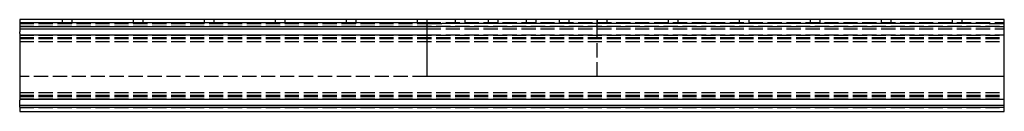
# Model space of a CAD drawing. Header units: millimetres. Extents: x -520 to 0, y -49 to 0.
import ezdxf

# ---------------------------------------------------------------- set-up
doc = ezdxf.new("R2010")
doc.units = ezdxf.units.MM
doc.header["$LTSCALE"] = 50
doc.linetypes.add('ALLCAD_Strich', pattern=[0.2, 0.15, -0.05])
doc.layers.add('BESCH_KONT_sich_schn_seit_2d', color=160, linetype='Continuous')

msp = doc.modelspace()

# ---------------------------------------------------------------- linework, layer by layer
at = {"layer": 'BESCH_KONT_sich_schn_seit_2d', "linetype": 'Continuous', "extrusion": (-1.09476e-47, 1, 2.22045e-16)}
for p, q in [((-520, 0), (-520, -1.5)), ((-305, 0), (-520, 0)), ((-520, -1.5), (-520, -3.63)), ((-520, -1.5), (-305, -1.5)), ((-520, -3.63), (-520, -4.81)), ((-520, -3.63), (-305, -3.63)), ((-520, -4.81), (-305, -4.81)), ((-520, -4.81), (-520, -6.47)), ((-305, 0), (-305, -2)), ((-297, 0), (-305, 0)), ((-305, -2), (-297, -2)), ((-305, -2), (-305, -3)), ((-305, -3), (-305, -30)), ((-8, 0), (-297, 0)), ((-8, -2), (-297, -2)), ((0, 0), (-8, 0)), ((-8, -2), (0, -2)), ((0, -2), (0, 0)), ((0, -3), (0, -2)), ((0, -30), (0, -3)), ((-520, -7.34), (-520, -6.47)), ((-520, -7.34), (-520, -8)), ((-520, -8), (-520, -10.5)), ((-520, -8), (-305, -8)), ((-520, -10.5), (-520, -39.5)), ((0, -30), (-305, -30)), ((0, -39.5), (0, -30)), ((-520, -39.5), (-520, -42)), ((0, -42), (0, -39.5)), ((-520, -42), (-520, -42.66)), ((-520, -42), (0, -42)), ((-520, -43.53), (-520, -42.66)), ((-520, -45.19), (-520, -43.53)), ((-520, -46.37), (-520, -45.19)), ((-520, -45.19), (0, -45.19)), ((-520, -46.37), (-520, -48.5)), ((-520, -46.37), (0, -46.37)), ((0, -42.66), (0, -42)), ((0, -43.53), (0, -42.66)), ((0, -45.19), (0, -43.53)), ((0, -46.37), (0, -45.19)), ((0, -48.5), (0, -46.37)), ((-520, -48.5), (0, -48.5))]:
    msp.add_line(p, q, dxfattribs=at)
at = {"layer": 'BESCH_KONT_sich_schn_seit_2d', "linetype": 'ALLCAD_Strich', "extrusion": (-1.09476e-47, 1, 2.22045e-16)}
for p, q in [((-520, -2), (-305, -2)), ((-520, -3.5), (0, -3.5)), ((-497.6, 0), (-497.6, -2)), ((-492.4, 0), (-492.4, -2)), ((-460.1, 0), (-460.1, -2)), ((-454.9, 0), (-454.9, -2)), ((-422.6, 0), (-422.6, -2)), ((-417.4, 0), (-417.4, -2)), ((-385.1, 0), (-385.1, -2)), ((-379.9, 0), (-379.9, -2)), ((-347.6, 0), (-347.6, -2)), ((-342.4, 0), (-342.4, -2)), ((-310.1, 0), (-310.1, -2)), ((-305, -1.5), (0, -1.5)), ((-305, -3.63), (0, -3.63)), ((-305, -4.81), (0, -4.81)), ((-304.9, 0), (-304.9, -2)), ((-290.1, 0), (-290.1, -2)), ((-284.9, 0), (-284.9, -2)), ((-272.6, 0), (-272.6, -2)), ((-267.4, 0), (-267.4, -2)), ((-252.6, 0), (-252.6, -2)), ((-247.4, 0), (-247.4, -2)), ((-235.1, 0), (-235.1, -2)), ((-229.9, 0), (-229.9, -2)), ((-215.1, 0), (-215.1, -2)), ((-215, -3), (-215, 0)), ((-215, -30), (-215, -3)), ((-209.9, 0), (-209.9, -2)), ((-177.6, 0), (-177.6, -2)), ((-172.4, 0), (-172.4, -2)), ((-140.1, 0), (-140.1, -2)), ((-134.9, 0), (-134.9, -2)), ((-102.6, 0), (-102.6, -2)), ((-97.4, 0), (-97.4, -2)), ((-65.1, 0), (-65.1, -2)), ((-59.9, 0), (-59.9, -2)), ((-27.6, 0), (-27.6, -2)), ((-22.4, 0), (-22.4, -2)), ((-520, -8.19), (0, -8.19)), ((-520, -9.37), (0, -9.37)), ((-520, -9.5), (0, -9.5)), ((-520, -10), (0, -10)), ((-305, -8), (0, -8)), ((-520, -11.5), (0, -11.5)), ((-305, -30), (-520, -30)), ((-520, -38.5), (0, -38.5)), ((-520, -40), (0, -40)), ((-520, -40.5), (0, -40.5)), ((-520, -40.63), (0, -40.63)), ((-520, -41.81), (0, -41.81)), ((-520, -46.5), (0, -46.5))]:
    msp.add_line(p, q, dxfattribs=at)

doc.saveas('drawing.dxf')
